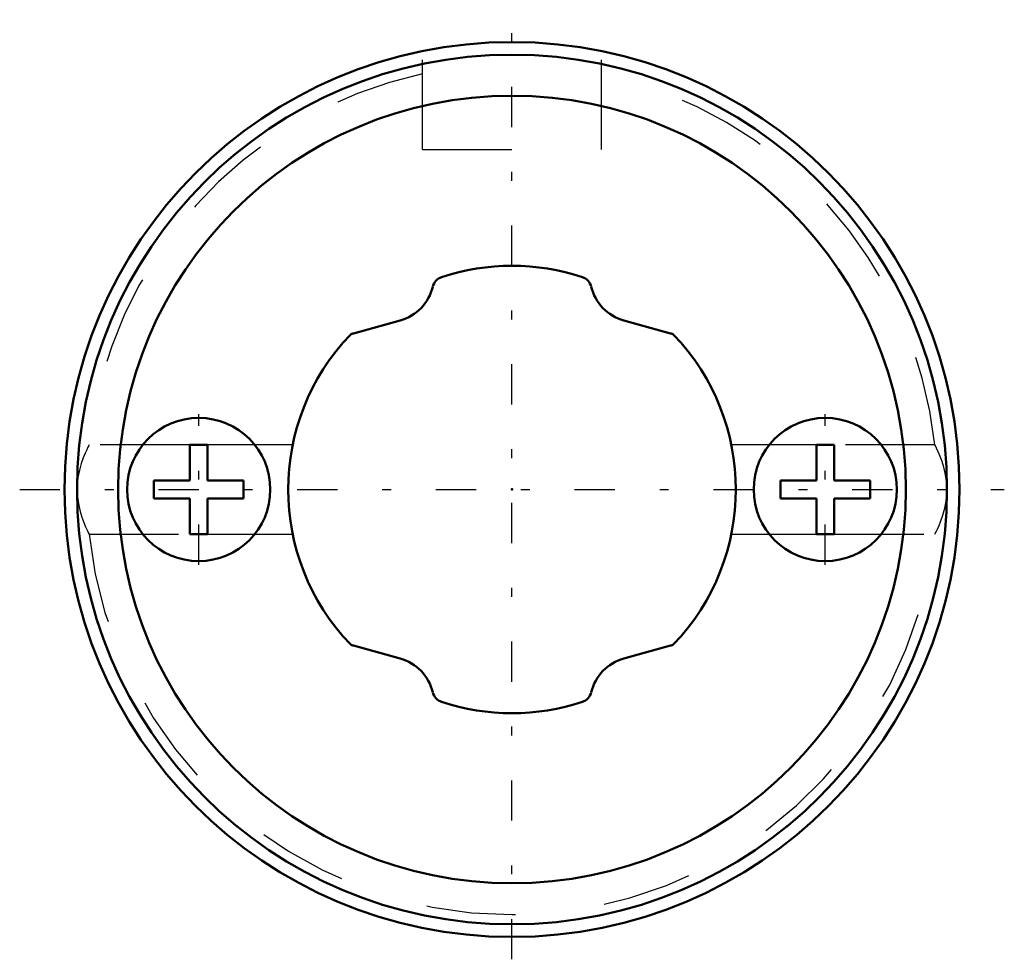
# Model space of a CAD drawing. Header units: millimetres. Extents: x -5.5 to 5.5, y -5.2 to 5.2.
import ezdxf

# ---------------------------------------------------------------- set-up
doc = ezdxf.new("R2010")
doc.units = ezdxf.units.MM
doc.linetypes.add('Center', pattern=[1.5, 0.45, -0.5, 0.05, -0.5])
doc.linetypes.add('Dashed', pattern=[2, 1, -1])
for name, color, linetype, lineweight in [('2d ConnectionPoints', 7, 'Continuous', 50), ('AM_0', 7, 'Continuous', 50), ('AM_7', 7, 'Center', 25), ('AM_9', 6, 'Dashed', 25)]:
    doc.layers.add(name, color=color, linetype=linetype, lineweight=lineweight)

# ---------------------------------------------------------------- blocks, each defined once
blk = doc.blocks.new('1_1LT5XL_Cylindar_0_in_LT5XL_23_6L_00__2')
at = {"layer": 'AM_0'}
for p, q in [((-1.251, 1.889), (-1.77, 1.745)), ((1.77, 1.745), (1.251, 1.889)), ((-3.6, 0.5), (-3.6, 0.1)), ((-3.6, 0.5), (-3.4, 0.5)), ((-3.4, 0.1), (-3.4, 0.5)), ((3.4, 0.5), (3.6, 0.5)), ((3.4, 0.5), (3.4, 0.1)), ((3.6, 0.1), (3.6, 0.5)), ((-3.6, 0.1), (-4, 0.1)), ((-4, 0.1), (-4, -0.1)), ((-3, 0.1), (-3.4, 0.1)), ((-3, -0.1), (-3, 0.1)), ((3.4, 0.1), (3, 0.1)), ((3, 0.1), (3, -0.1)), ((4, 0.1), (3.6, 0.1)), ((4, -0.1), (4, 0.1)), ((-4, -0.1), (-3.6, -0.1)), ((-3.6, -0.1), (-3.6, -0.5)), ((-3.4, -0.5), (-3.4, -0.1)), ((-3.4, -0.1), (-3, -0.1)), ((3, -0.1), (3.4, -0.1)), ((3.4, -0.1), (3.4, -0.5)), ((3.6, -0.5), (3.6, -0.1)), ((3.6, -0.1), (4, -0.1)), ((-3.6, -0.5), (-3.4, -0.5)), ((3.4, -0.5), (3.6, -0.5)), ((-1.77, -1.745), (-1.251, -1.889)), ((1.251, -1.889), (1.77, -1.745))]:
    blk.add_line(p, q, dxfattribs=at)
for centre, radius in [((0, 0), 5), ((0, 0), 4.859), ((0, 0), 4.4), ((-3.5, 0), 0.8), ((3.5, 0), 0.8)]:
    blk.add_circle(centre, radius, dxfattribs=at)
for centre, radius, start, end in [((0, 0), 2.5, 71.6659, 108.3341), ((-0.739, 2.231), 0.15, 108.3341, 166.2464), ((0.739, 2.231), 0.15, 13.7536, 71.6659), ((-1.39, 2.39), 0.52, 285.5433, 346.2464), ((1.39, 2.39), 0.52, 193.7536, 254.4567), ((0, 0), 2.5, 136.2077, 223.7923), ((-1.73, 1.6), 0.15, 105.5433, 119.8387), ((1.73, 1.6), 0.15, 60.1613, 74.4567), ((0, 0), 2.5, 316.2077, 43.7923), ((-1.73, -1.6), 0.15, 240.1613, 254.4567), ((1.73, -1.6), 0.15, 285.5433, 299.8387), ((-1.39, -2.39), 0.52, 13.7536, 74.4567), ((1.39, -2.39), 0.52, 105.5433, 166.2465), ((-0.739, -2.231), 0.15, 193.7536, 251.6659), ((0.739, -2.231), 0.15, 288.3341, 346.2464), ((0, 0), 2.5, 251.6659, 288.3341)]:
    blk.add_arc(centre, radius, start, end, dxfattribs=at)
at = {"layer": 'AM_7'}
for p, q in [((0, -5.25), (0, 5.25)), ((-3.5, -0.84), (-3.5, 0.84)), ((3.5, -0.84), (3.5, 0.84)), ((-5.5, 0), (5.5, 0))]:
    blk.add_line(p, q, dxfattribs=at)
at = {"layer": 'AM_9'}
for p, q in [((-1, 3.8), (-1, 4.899)), ((1, 3.8), (1, 4.899)), ((-1, 3.8), (1, 3.8)), ((-3.6, 0.5), (-4.724, 0.5)), ((-2.45, 0.5), (-3.4, 0.5)), ((3.4, 0.5), (2.45, 0.5)), ((4.724, 0.5), (3.6, 0.5)), ((4.859, -0.02), (4.859, 0.006)), ((-4.724, -0.5), (-3.6, -0.5)), ((-3.4, -0.5), (-2.45, -0.5)), ((2.45, -0.5), (3.4, -0.5)), ((3.6, -0.5), (4.724, -0.5))]:
    blk.add_line(p, q, dxfattribs=at)
for points in [[(-4.724, 0.5), (-4.724, 0.5), (-4.728, 0.492), (-4.737, 0.474), (-4.751, 0.445), (-4.769, 0.405), (-4.79, 0.354), (-4.812, 0.29), (-4.833, 0.215), (-4.849, 0.135), (-4.855, 0.088)], [(4.857, 0.066), (4.852, 0.114), (4.841, 0.183), (4.825, 0.249), (4.805, 0.313), (4.784, 0.37), (4.762, 0.422), (4.742, 0.463), (4.73, 0.488), (4.724, 0.5), (4.724, 0.5)], [(-4.857, -0.06), (-4.852, -0.109), (-4.841, -0.178), (-4.826, -0.245), (-4.806, -0.309), (-4.785, -0.367), (-4.763, -0.419), (-4.744, -0.461), (-4.73, -0.487), (-4.724, -0.499), (-4.724, -0.5)], [(4.724, -0.5), (4.724, -0.5), (4.728, -0.491), (4.738, -0.472), (4.752, -0.442), (4.771, -0.402), (4.791, -0.35), (4.814, -0.286), (4.834, -0.21), (4.85, -0.13), (4.858, -0.045)]]:
    blk.add_lwpolyline(points, dxfattribs=at)
for start, end in [(102.1502, 173.9653), (6.0273, 77.8492), (186.026, 353.9687)]:
    blk.add_arc((0, 0), 4.75, start, end, dxfattribs=at)
blk = doc.blocks.new('2_1LT5XL_23_6Shaft_0_in_LT5XL_23_6L_00__2')
at = {"layer": 'AM_0'}
for p, q in [((-1.251, 1.889), (-1.77, 1.745)), ((1.77, 1.745), (1.251, 1.889)), ((-1.77, -1.745), (-1.251, -1.889)), ((1.251, -1.889), (1.77, -1.745))]:
    blk.add_line(p, q, dxfattribs=at)
for centre, radius, start, end in [((0, 0), 2.5, 71.6659, 108.3341), ((-0.739, 2.231), 0.15, 108.3341, 166.2464), ((0.739, 2.231), 0.15, 13.7536, 71.6659), ((-1.39, 2.39), 0.52, 285.5433, 346.2464), ((1.39, 2.39), 0.52, 193.7536, 254.4567), ((0, 0), 2.5, 136.2077, 223.7923), ((-1.73, 1.6), 0.15, 105.5433, 119.8387), ((1.73, 1.6), 0.15, 60.1613, 74.4567), ((0, 0), 2.5, 316.2077, 43.7923), ((-1.73, -1.6), 0.15, 240.1613, 254.4567), ((1.73, -1.6), 0.15, 285.5433, 299.8387), ((-1.39, -2.39), 0.52, 13.7536, 74.4567), ((1.39, -2.39), 0.52, 105.5433, 166.2465), ((-0.739, -2.231), 0.15, 193.7536, 251.6659), ((0.739, -2.231), 0.15, 288.3341, 346.2464), ((0, 0), 2.5, 251.6659, 288.3341)]:
    blk.add_arc(centre, radius, start, end, dxfattribs=at)

msp = doc.modelspace()

# ---------------------------------------------------------------- linework, layer by layer
at = {"layer": '2d ConnectionPoints'}
msp.add_point((0, 0), dxfattribs=at)

# ---------------------------------------------------------------- block references
for name in ['1_1LT5XL_Cylindar_0_in_LT5XL_23_6L_00__2', '2_1LT5XL_23_6Shaft_0_in_LT5XL_23_6L_00__2']:
    msp.add_blockref(name, (0, 0))

doc.saveas('drawing.dxf')
